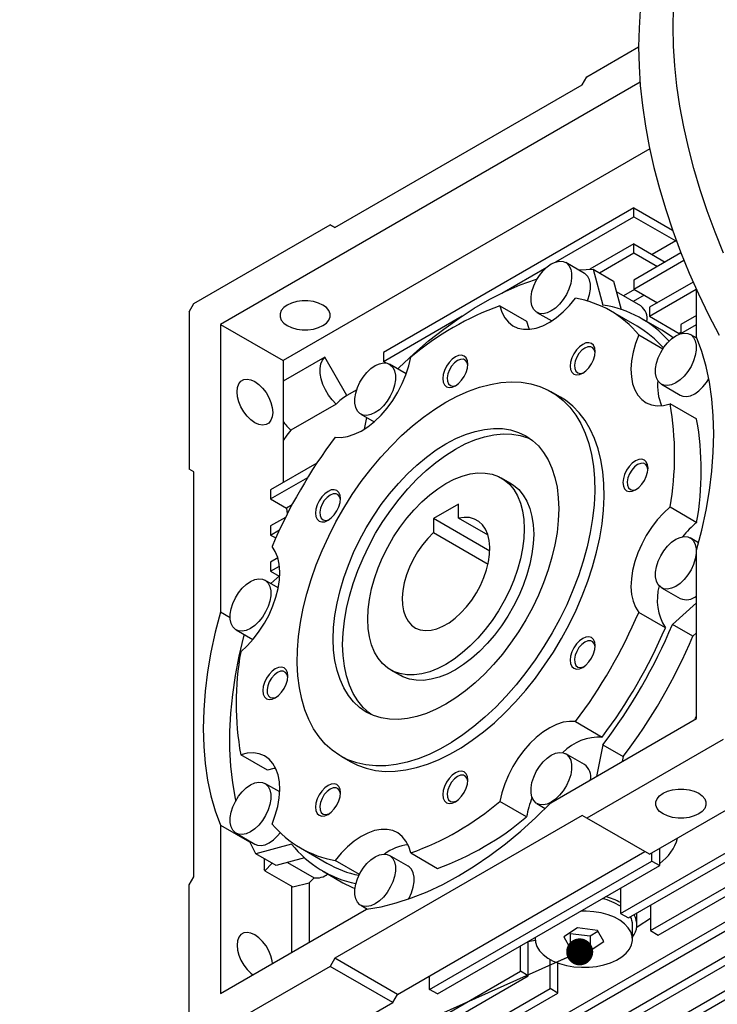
# Model space of a CAD drawing. Header units: millimetres. Extents: x 38 to 1638, y 38 to 1257.
# Tile 10 of 12: x 1343 to 1500, y 921 to 1144. Entities that reach past the tile are written whole.
import ezdxf

# ---------------------------------------------------------------- set-up
doc = ezdxf.new("R2010")
doc.units = ezdxf.units.MM
doc.header["$LTSCALE"] = 6
doc.linetypes.add('SLD-Solid', pattern=[0])
doc.layers.add('TEXT', color=140, linetype='SLD-Solid', lineweight=25)
doc.styles.get("Standard").update_dxf_attribs({"font": 'VERDANA.TTF'})
doc.dimstyles.new('SLDDIMSTYLE0', dxfattribs={"dimtxt": 0.18, "dimasz": 6.096, "dimexe": 0, "dimexo": 0.0625, "dimgap": 0, "dimtad": 0, "dimtih": 1, "dimtoh": 1, "dimdec": 0, "dimrnd": 1e-09, "dimzin": 0, "dimdsep": 46, "dimtxsty": 'Standard', "dimblk1": 'DOT', "dimblk2": 'DOT', "dimsah": 1, "dimcen": 0.09, "dimadec": 0, "dimazin": 0, "dimtfac": 6.096, "dimtdec": 0, "dimtofl": 0, "dimtmove": 0, "dimatfit": 3, "dimldrblk": 'DOT', "dimfxl": 0, "dimfrac": 2, "dimtolj": 1, "dimtzin": 0, "dimarcsym": 0})

# ---------------------------------------------------------------- blocks, each defined once
blk = doc.blocks.new('_Dot')
at = {"color": 0, "linetype": 'ByBlock', "lineweight": -2}
blk.add_line((-0.5, 0), (-1, 0), dxfattribs=at)
at = {"color": 0, "linetype": 'ByBlock', "const_width": 0.5}
blk.add_lwpolyline([(-0.25, 0, 1), (0.25, 0, 1)], format="xyb", close=True, dxfattribs=at)

msp = doc.modelspace()

# ---------------------------------------------------------------- linework, layer by layer
for p, q in [((1470.703, 1130.818), (1482.37, 1137.554)), ((1482.692, 1129.574), (1387.971, 1074.893)), ((1469.642, 1128.981), (1470.703, 1130.818)), ((1413.78, 1096.733), (1469.642, 1128.981)), ((1484.885, 1114.512), (1402.113, 1066.729)), ((1481.309, 1101.22), (1424.741, 1068.563)), ((1481.309, 1099.178), (1481.309, 1101.22)), ((1481.309, 1101.22), (1490.02, 1096.191)), ((1463.651, 1088.985), (1481.309, 1099.178)), ((1481.309, 1099.178), (1490.74, 1093.734)), ((1381.961, 1079.589), (1412.72, 1097.345)), ((1412.72, 1097.345), (1413.78, 1096.733)), ((1413.781, 1096.733), (1412.72, 1097.345)), ((1490.74, 1093.734), (1485.435, 1090.672)), ((1490.842, 1093.901), (1490.74, 1093.734)), ((1481.309, 1093.054), (1471.381, 1087.323)), ((1481.309, 1091.013), (1481.309, 1093.054)), ((1481.309, 1093.054), (1488.381, 1088.972)), ((1473.534, 1086.524), (1481.309, 1091.013)), ((1491.933, 1091.022), (1481.309, 1084.889)), ((1481.309, 1091.013), (1486.613, 1087.951)), ((1481.309, 1082.847), (1492.591, 1089.36)), ((1451.485, 1081.961), (1461.67, 1087.841)), ((1470.153, 1086.41), (1465.911, 1088.859)), ((1472.124, 1087.338), (1474.294, 1079.239)), ((1472.124, 1087.338), (1476.72, 1084.685)), ((1481.309, 1084.889), (1481.309, 1082.847)), ((1476.72, 1084.685), (1478.445, 1078.246)), ((1481.474, 1082.752), (1478.982, 1081.313)), ((1481.309, 1082.847), (1486.613, 1079.785)), ((1494.667, 1084.435), (1484.845, 1078.764)), ((1484.845, 1076.723), (1495.392, 1082.812)), ((1495.451, 1071.969), (1495.451, 1082.681)), ((1482.881, 1079.063), (1477.375, 1082.241)), ((1483.607, 1081.521), (1481.114, 1080.082)), ((1380.9, 1077.751), (1381.961, 1079.589)), ((1451.075, 1079.098), (1457.086, 1075.628)), ((1484.845, 1078.764), (1484.845, 1076.723)), ((1380.9, 1077.751), (1380.9, 1042.232)), ((1424.741, 1066.522), (1442.544, 1076.8)), ((1459.411, 1077.601), (1462.75, 1075.673)), ((1482.012, 1074.475), (1476.001, 1077.945)), ((1487.608, 1073.554), (1483.012, 1076.207)), ((1484.845, 1076.723), (1491.562, 1072.845)), ((1495.451, 1076.926), (1491.916, 1074.885)), ((1387.971, 1074.893), (1387.971, 1009.922)), ((1387.971, 1074.893), (1402.113, 1066.729)), ((1491.916, 1072.844), (1495.451, 1074.885)), ((1491.916, 1074.885), (1491.916, 1072.844)), ((1482.393, 1072.563), (1487.869, 1069.402)), ((1491.916, 1073.049), (1491.562, 1072.845)), ((1491.916, 1072.844), (1491.986, 1072.803)), ((1495.543, 1071.748), (1494.038, 1072.617)), ((1411.505, 1067.48), (1402.113, 1062.058)), ((1416.486, 1058.853), (1411.505, 1067.48)), ((1424.741, 1068.563), (1424.741, 1066.522)), ((1402.113, 1066.729), (1402.113, 1039.17)), ((1425.353, 1066.169), (1424.741, 1066.522)), ((1429.922, 1063.709), (1426.133, 1065.896)), ((1487.538, 1061.358), (1491.781, 1058.909)), ((1418.732, 1060.149), (1416.486, 1058.853)), ((1464.752, 1058.459), (1462.631, 1059.684)), ((1414.124, 1056.9), (1403.871, 1050.981)), ((1495.477, 1053.458), (1489.466, 1056.928)), ((1419.633, 1054.637), (1422.65, 1052.896)), ((1420.453, 1051.251), (1420.986, 1053.856)), ((1409.726, 1043.565), (1399.285, 1037.537)), ((1381.961, 1041.619), (1380.9, 1042.232)), ((1381.961, 950.167), (1381.961, 1041.619)), ((1399.285, 1035.496), (1407.675, 1040.339)), ((1453.503, 1038.973), (1451.382, 1040.197)), ((1399.285, 1037.537), (1399.285, 1035.496)), ((1399.285, 1035.496), (1402.859, 1033.433)), ((1404.131, 1034.167), (1402.859, 1033.433)), ((1441.711, 1034.305), (1436.054, 1031.04)), ((1441.711, 1031.134), (1441.711, 1034.305)), ((1489.466, 1033.668), (1495.477, 1030.199)), ((1402.652, 1031.316), (1399.285, 1029.372)), ((1399.285, 1029.372), (1399.285, 1027.33)), ((1436.054, 1031.04), (1436.054, 1027.868)), ((1448.771, 1023.699), (1436.054, 1031.04)), ((1448.369, 1027.291), (1441.711, 1031.134)), ((1399.285, 1027.33), (1401.276, 1028.48)), ((1399.285, 1027.33), (1400.442, 1026.663)), ((1436.054, 1027.868), (1448.37, 1020.759)), ((1495.914, 1025.599), (1494.038, 1026.683)), ((1495.451, 985.88), (1495.451, 1023.904)), ((1400.925, 1022.153), (1399.285, 1021.206)), ((1399.285, 1021.206), (1399.285, 1019.165)), ((1399.285, 1019.165), (1401.281, 1020.318)), ((1399.285, 1019.165), (1401.22, 1018.048)), ((1399.359, 1016.397), (1401.348, 1018.161)), ((1401.022, 1015.437), (1398.005, 1017.178)), ((1487.538, 1015.424), (1491.781, 1012.975)), ((1495.451, 1011.999), (1490.001, 1007.166)), ((1390.164, 1008.656), (1387.971, 1009.922)), ((1488.404, 1006.398), (1482.393, 1009.867)), ((1494.597, 1004.513), (1490.001, 1007.166)), ((1391.506, 1005.92), (1395.295, 1003.732)), ((1495.451, 1005.27), (1494.597, 1004.513)), ((1426.384, 996.895), (1428.505, 995.67)), ((1462.523, 966.871), (1495.451, 985.88)), ((1468.15, 985.198), (1474.161, 981.728)), ((1501.462, 981.184), (1470.703, 963.427)), ((1474.294, 979.961), (1472.833, 972.823)), ((1474.294, 979.961), (1478.89, 977.307)), ((1398.552, 974.245), (1392.542, 977.715)), ((1415.135, 977.409), (1417.256, 976.184)), ((1470.153, 975.516), (1465.911, 977.965)), ((1478.89, 977.307), (1478.661, 976.187)), ((1484.845, 955.263), (1515.604, 973.02)), ((1401.344, 969.317), (1398.005, 971.244)), ((1457.086, 963.704), (1451.075, 967.173)), ((1459.411, 966.706), (1461.287, 965.623)), ((1469.642, 964.04), (1413.78, 931.792)), ((1470.703, 963.427), (1469.642, 964.04)), ((1484.845, 955.263), (1470.703, 963.427)), ((1478.304, 941.895), (1517.086, 964.284)), ((1480.072, 940.875), (1518.854, 963.263)), ((1387.971, 961.857), (1387.971, 923.833)), ((1387.971, 961.857), (1394.554, 958.057)), ((1485.021, 938.017), (1523.804, 960.406)), ((1391.506, 959.986), (1395.749, 957.536)), ((1486.789, 936.997), (1525.572, 959.385)), ((1404.028, 957.535), (1395.93, 955.366)), ((1406.007, 956.698), (1412.017, 953.228)), ((1430.329, 898.688), (1530.521, 956.528)), ((1487.143, 952.712), (1487.143, 956.59)), ((1400.526, 952.713), (1395.93, 955.366)), ((1397.871, 954.246), (1397.871, 951.828)), ((1406.962, 954.437), (1400.526, 952.713)), ((1419.333, 950.695), (1413.858, 953.856)), ((1430.375, 952.552), (1426.133, 955.001)), ((1427.923, 923.628), (1483.784, 955.876)), ((1430.933, 955.545), (1436.943, 952.076)), ((1432.097, 897.668), (1532.289, 955.507)), ((1435.17, 924.75), (1485.375, 953.733)), ((1485.375, 953.733), (1485.375, 955.569)), ((1485.375, 953.733), (1487.143, 952.712)), ((1398.009, 951.523), (1397.871, 951.828)), ((1399.627, 953.231), (1398.009, 951.523)), ((1398.009, 951.523), (1404.27, 947.908)), ((1403.107, 953.404), (1409.095, 949.947)), ((1411.017, 951.496), (1415.614, 948.843)), ((1436.938, 923.73), (1487.143, 952.712)), ((1437.047, 894.81), (1537.239, 952.65)), ((1438.815, 893.79), (1539.007, 951.629)), ((1380.9, 948.33), (1381.961, 950.167)), ((1409.095, 949.947), (1408.01, 948.802)), ((1380.9, 912.81), (1380.9, 948.33)), ((1403.994, 948.067), (1403.994, 933.083)), ((1404.27, 947.908), (1408.01, 948.802)), ((1408.01, 948.802), (1408.01, 935.401)), ((1443.764, 890.932), (1543.956, 948.772)), ((1445.532, 889.912), (1545.724, 947.751)), ((1478.304, 947.61), (1478.304, 941.895)), ((1387.971, 923.833), (1420.9, 942.842)), ((1419.633, 943.743), (1421.138, 942.874)), ((1485.021, 943.732), (1485.021, 938.017)), ((1478.304, 941.895), (1480.072, 940.875)), ((1481.995, 939.345), (1481.995, 941.985)), ((1468.556, 938.612), (1465.475, 936.626)), ((1473.077, 938.065), (1468.556, 938.612)), ((1480.995, 936.079), (1480.995, 939.345)), ((1457.444, 935.588), (1459, 935.889)), ((1458.995, 936.463), (1458.995, 936.079)), ((1465.475, 936.626), (1466.914, 934.092)), ((1466.833, 937.501), (1466.914, 937.358)), ((1466.914, 937.358), (1471.435, 936.811)), ((1466.914, 937.358), (1466.914, 934.092)), ((1471.435, 936.811), (1473.158, 937.922)), ((1471.435, 936.811), (1471.435, 933.545)), ((1474.516, 935.531), (1473.077, 938.065)), ((1485.021, 938.017), (1486.789, 936.997)), ((1455.677, 928.833), (1455.677, 934.547)), ((1457.444, 927.812), (1457.444, 935.568)), ((1466.914, 934.092), (1471.435, 933.545)), ((1471.435, 933.545), (1474.516, 935.531)), ((1413.78, 931.792), (1412.72, 929.955)), ((1427.923, 923.628), (1413.78, 931.792)), ((1462.394, 924.955), (1462.394, 931.488)), ((1412.72, 929.955), (1381.961, 912.198)), ((1426.862, 921.79), (1412.72, 929.955)), ((1464.162, 923.934), (1464.162, 930.695)), ((1416.894, 906.444), (1455.677, 928.833)), ((1418.662, 905.423), (1457.444, 927.812)), ((1435.17, 924.75), (1435.17, 927.812)), ((1457.444, 927.812), (1455.677, 928.833)), ((1423.612, 902.566), (1462.394, 924.955)), ((1464.162, 923.934), (1462.394, 924.955)), ((1425.379, 901.545), (1464.162, 923.934)), ((1426.862, 921.79), (1427.923, 923.628)), ((1436.938, 923.73), (1435.17, 924.75)), ((1396.103, 904.034), (1426.862, 921.79))]:
    msp.add_line(p, q)
at = {"flags": 128}
for points in [[(1503.085, 1183.332), (1503.08, 1183.33), (1500.532, 1181.7), (1498.128, 1179.837), (1495.874, 1177.747), (1493.778, 1175.434), (1491.843, 1172.906), (1490.077, 1170.169), (1488.483, 1167.23), (1487.066, 1164.099), (1485.831, 1160.782), (1484.779, 1157.29), (1483.915, 1153.632), (1483.24, 1149.819), (1482.757, 1145.859), (1482.467, 1141.765), (1482.37, 1137.548)], [(1490.148, 1142.038), (1490.245, 1146.255)], [(1501.556, 1090.98), (1499.621, 1095.742), (1497.855, 1100.519), (1496.261, 1105.297), (1494.845, 1110.064), (1493.609, 1114.808), (1492.557, 1119.513), (1491.693, 1124.169), (1491.019, 1128.762), (1490.535, 1133.279), (1490.245, 1137.709), (1490.148, 1142.038), (1490.148, 1142.038)], [(1482.37, 1137.548), (1482.467, 1133.218), (1482.757, 1128.789), (1483.24, 1124.272), (1483.915, 1119.679), (1484.779, 1115.023), (1485.831, 1110.317), (1487.066, 1105.574), (1488.483, 1100.807), (1490.077, 1096.028), (1491.843, 1091.252), (1493.778, 1086.49), (1495.874, 1081.757), (1498.128, 1077.064), (1500.532, 1072.425)], [(1462.661, 1088.538), (1463.616, 1088.973), (1464.53, 1089.158), (1465.362, 1089.084), (1466.076, 1088.753), (1466.641, 1088.182), (1467.032, 1087.394), (1467.232, 1086.424), (1467.232, 1085.314), (1467.032, 1084.113), (1466.641, 1082.874), (1466.076, 1081.65), (1465.362, 1080.496), (1464.53, 1079.461), (1463.616, 1078.59), (1462.661, 1077.923), (1461.705, 1077.487), (1460.791, 1077.302), (1459.959, 1077.377), (1459.245, 1077.707), (1458.68, 1078.278), (1458.29, 1079.067), (1458.09, 1080.037), (1458.09, 1081.146), (1458.29, 1082.347), (1458.68, 1083.586), (1459.245, 1084.81), (1459.959, 1085.964), (1460.791, 1087), (1461.705, 1087.87), (1462.661, 1088.538)], [(1468.853, 1087.161), (1468.967, 1087.171), (1472.124, 1087.338)], [(1427.992, 1064.823), (1428.299, 1065.125), (1431.606, 1068.235), (1434.971, 1071.143), (1438.38, 1073.838), (1441.821, 1076.311), (1445.281, 1078.552), (1448.748, 1080.554), (1452.208, 1082.307), (1455.649, 1083.807), (1459.058, 1085.048), (1459.45, 1085.175)], [(1470.781, 1080.17), (1470.884, 1080.425), (1471.275, 1081.664), (1471.474, 1082.865), (1471.474, 1083.974), (1471.275, 1084.944), (1470.884, 1085.732), (1470.319, 1086.304), (1470.153, 1086.41)], [(1451.075, 1079.098), (1451.517, 1077.645), (1452.157, 1076.392), (1452.982, 1075.361), (1453.976, 1074.572), (1455.122, 1074.04), (1456.399, 1073.774), (1457.781, 1073.779), (1459.244, 1074.055), (1460.761, 1074.598), (1462.302, 1075.396), (1463.84, 1076.436), (1465.346, 1077.697), (1466.792, 1079.157), (1468.15, 1080.788)], [(1411.086, 1074.611), (1411.881, 1075.186), (1412.434, 1075.849), (1412.717, 1076.566), (1412.717, 1077.302), (1412.434, 1078.019), (1411.881, 1078.681), (1411.086, 1079.257), (1410.09, 1079.715), (1408.942, 1080.034), (1407.7, 1080.198), (1406.426, 1080.198), (1405.184, 1080.034), (1404.036, 1079.715), (1403.039, 1079.257), (1402.245, 1078.681), (1401.692, 1078.019), (1401.409, 1077.302), (1401.409, 1076.566), (1401.692, 1075.849), (1402.245, 1075.186), (1403.039, 1074.611), (1404.036, 1074.153), (1405.184, 1073.833), (1406.426, 1073.67), (1407.7, 1073.67), (1408.942, 1073.833), (1410.09, 1074.153), (1411.086, 1074.611)], [(1457.086, 1075.628), (1457.528, 1074.175), (1457.702, 1073.771)], [(1482.393, 1072.563), (1481.66, 1070.571), (1481.119, 1068.589), (1480.779, 1066.654), (1480.648, 1064.802), (1480.727, 1063.068), (1481.015, 1061.483), (1481.508, 1060.077), (1482.194, 1058.877), (1483.063, 1057.905), (1484.097, 1057.178), (1485.277, 1056.711), (1486.582, 1056.512), (1487.987, 1056.585), (1489.466, 1056.928)], [(1490.788, 1072.295), (1491.744, 1072.73), (1492.657, 1072.915), (1493.49, 1072.841), (1494.204, 1072.511), (1494.768, 1071.939), (1495.159, 1071.151), (1495.359, 1070.181), (1495.359, 1069.071), (1495.159, 1067.871), (1494.768, 1066.631), (1494.204, 1065.408), (1493.49, 1064.253), (1492.657, 1063.218), (1491.744, 1062.347), (1490.788, 1061.68), (1489.832, 1061.244), (1488.919, 1061.059), (1488.086, 1061.134), (1487.372, 1061.464), (1486.808, 1062.036), (1486.417, 1062.824), (1486.217, 1063.794), (1486.217, 1064.903), (1486.417, 1066.104), (1486.808, 1067.343), (1487.372, 1068.567), (1488.086, 1069.722), (1488.919, 1070.757), (1489.832, 1071.627), (1490.788, 1072.295)], [(1490.142, 1071.869), (1489.535, 1072.316), (1487.611, 1073.552), (1487.608, 1073.554)], [(1495.451, 1023.904), (1496.63, 1028.45), (1497.601, 1032.951), (1498.36, 1037.392), (1498.904, 1041.755), (1499.231, 1046.024), (1499.34, 1050.182), (1499.231, 1054.214), (1498.904, 1058.105), (1498.36, 1061.84), (1497.601, 1065.405), (1496.63, 1068.785), (1495.451, 1071.969)], [(1469.754, 1070.384), (1469.022, 1069.85), (1468.34, 1069.13), (1467.754, 1068.273), (1467.305, 1067.337), (1467.022, 1066.386), (1466.926, 1065.485), (1467.022, 1064.696), (1467.305, 1064.071), (1467.754, 1063.654), (1468.34, 1063.473), (1469.022, 1063.541), (1469.754, 1063.852), (1470.486, 1064.386), (1471.168, 1065.106), (1471.754, 1065.963), (1472.204, 1066.899), (1472.486, 1067.85), (1472.582, 1068.751), (1472.486, 1069.541), (1472.204, 1070.165), (1471.754, 1070.582), (1471.168, 1070.763), (1470.486, 1070.696), (1469.754, 1070.384)], [(1470.232, 1069.556), (1469.54, 1069.035), (1468.909, 1068.32), (1468.395, 1067.473), (1468.045, 1066.57), (1467.889, 1065.692), (1467.941, 1064.915), (1468.197, 1064.31), (1468.634, 1063.93), (1469.213, 1063.808), (1469.882, 1063.956), (1470.005, 1064.009)], [(1472.571, 1068.456), (1472.42, 1069.096), (1472.07, 1069.595), (1471.556, 1069.848), (1470.925, 1069.835), (1470.232, 1069.556)], [(1414.124, 1056.9), (1413.208, 1057.825), (1412.376, 1058.901), (1411.663, 1060.086), (1411.095, 1061.335), (1410.695, 1062.597), (1410.478, 1063.824), (1410.454, 1064.968), (1410.623, 1065.984), (1410.978, 1066.832), (1411.505, 1067.48)], [(1413.858, 1049.445), (1415.216, 1049.383), (1416.662, 1049.592), (1418.168, 1050.069), (1419.706, 1050.806), (1421.247, 1051.787), (1422.764, 1052.995), (1424.227, 1054.408), (1425.61, 1055.999), (1426.886, 1057.739), (1428.032, 1059.595), (1429.026, 1061.532), (1429.851, 1063.515), (1430.491, 1065.507), (1430.933, 1067.47)], [(1441.004, 1067.539), (1440.272, 1067.005), (1439.59, 1066.285), (1439.004, 1065.428), (1438.555, 1064.492), (1438.272, 1063.541), (1438.176, 1062.64), (1438.272, 1061.85), (1438.555, 1061.226), (1439.004, 1060.809), (1439.59, 1060.628), (1440.272, 1060.695), (1441.004, 1061.007), (1441.736, 1061.54), (1442.418, 1062.261), (1443.004, 1063.118), (1443.454, 1064.054), (1443.736, 1065.005), (1443.832, 1065.906), (1443.736, 1066.695), (1443.454, 1067.32), (1443.004, 1067.737), (1442.418, 1067.918), (1441.736, 1067.85), (1441.004, 1067.539)], [(1422.883, 1065.574), (1423.838, 1066.01), (1424.752, 1066.195), (1425.584, 1066.12), (1426.299, 1065.79), (1426.863, 1065.218), (1427.254, 1064.43), (1427.454, 1063.46), (1427.454, 1062.351), (1427.254, 1061.15), (1426.863, 1059.911), (1426.299, 1058.687), (1425.584, 1057.532), (1424.752, 1056.497), (1423.838, 1055.627), (1422.883, 1054.959), (1421.927, 1054.524), (1421.013, 1054.339), (1420.181, 1054.413), (1419.467, 1054.744), (1418.902, 1055.315), (1418.512, 1056.103), (1418.312, 1057.073), (1418.312, 1058.183), (1418.512, 1059.383), (1418.902, 1060.623), (1419.467, 1061.846), (1420.181, 1063.001), (1421.013, 1064.036), (1421.927, 1064.907), (1422.883, 1065.574)], [(1441.482, 1066.71), (1440.79, 1066.19), (1440.159, 1065.475), (1439.645, 1064.628), (1439.295, 1063.725), (1439.139, 1062.846), (1439.191, 1062.07), (1439.447, 1061.465), (1439.884, 1061.084), (1440.463, 1060.963), (1441.132, 1061.111), (1441.255, 1061.164)], [(1443.821, 1065.61), (1443.67, 1066.251), (1443.32, 1066.749), (1442.806, 1067.003), (1442.175, 1066.99), (1441.482, 1066.71)], [(1395.749, 1052.692), (1394.854, 1053.325), (1394.004, 1054.16), (1393.241, 1055.154), (1392.604, 1056.257), (1392.124, 1057.415), (1391.827, 1058.569), (1391.726, 1059.661), (1391.827, 1060.636), (1392.124, 1061.446), (1392.604, 1062.051), (1393.241, 1062.419), (1394.004, 1062.532), (1394.854, 1062.384), (1395.749, 1061.984), (1396.645, 1061.351), (1397.495, 1060.516), (1398.258, 1059.522), (1398.895, 1058.419), (1399.374, 1057.261), (1399.672, 1056.107), (1399.773, 1055.015), (1399.672, 1054.04), (1399.374, 1053.229), (1398.895, 1052.625), (1398.258, 1052.257), (1397.495, 1052.144), (1396.645, 1052.291), (1395.749, 1052.692)], [(1438.883, 1057.332), (1441.423, 1058.687), (1443.949, 1059.813), (1446.445, 1060.702), (1448.898, 1061.349), (1451.294, 1061.752), (1453.619, 1061.907), (1455.86, 1061.813), (1458.003, 1061.472), (1460.037, 1060.885), (1461.949, 1060.055), (1463.729, 1058.988), (1465.367, 1057.689), (1466.854, 1056.165), (1468.18, 1054.427), (1469.338, 1052.482), (1470.322, 1050.344), (1471.126, 1048.023), (1471.745, 1045.533), (1472.176, 1042.889), (1472.416, 1040.106), (1472.464, 1037.198), (1472.32, 1034.185), (1471.984, 1031.081), (1471.459, 1027.906), (1470.747, 1024.677), (1469.852, 1021.413), (1468.781, 1018.132), (1467.537, 1014.854), (1466.13, 1011.597), (1464.567, 1008.38), (1462.856, 1005.221), (1461.009, 1002.138), (1459.034, 999.15), (1456.944, 996.272), (1454.751, 993.522), (1452.467, 990.916), (1450.104, 988.467), (1447.678, 986.191), (1445.201, 984.101), (1442.688, 982.207), (1440.154, 980.522), (1437.612, 979.055), (1435.077, 977.813), (1432.564, 976.805), (1430.087, 976.037), (1427.661, 975.511), (1425.299, 975.232), (1423.015, 975.201), (1420.821, 975.419), (1418.731, 975.884), (1416.757, 976.592), (1414.909, 977.542), (1413.199, 978.726), (1411.635, 980.138), (1410.228, 981.77), (1408.985, 983.613), (1407.913, 985.656), (1407.019, 987.887), (1406.307, 990.294), (1405.781, 992.863), (1405.445, 995.579), (1405.301, 998.426), (1405.349, 1001.389), (1405.589, 1004.45), (1406.02, 1007.591), (1406.639, 1010.796), (1407.443, 1014.045), (1408.427, 1017.319), (1409.585, 1020.601), (1410.912, 1023.871), (1412.398, 1027.11), (1414.036, 1030.3), (1415.816, 1033.423), (1417.729, 1036.461), (1419.763, 1039.396), (1421.906, 1042.212), (1424.146, 1044.892), (1426.471, 1047.421), (1428.867, 1049.785), (1431.32, 1051.97), (1433.817, 1053.964), (1436.343, 1055.754), (1438.883, 1057.332)], [(1491.781, 1058.909), (1492.329, 1058.685), (1493.161, 1058.61), (1494.075, 1058.795), (1495.031, 1059.231), (1495.986, 1059.898), (1496.9, 1060.769), (1497.732, 1061.804), (1498.225, 1062.566)], [(1417.256, 976.184), (1418.878, 975.368), (1420.853, 974.659), (1422.943, 974.194), (1425.136, 973.977), (1427.42, 974.008), (1429.782, 974.287), (1432.209, 974.812), (1434.685, 975.581), (1437.198, 976.589), (1439.733, 977.83), (1442.275, 979.297), (1444.81, 980.983), (1447.323, 982.876), (1449.799, 984.967), (1452.226, 987.243), (1454.588, 989.691), (1456.872, 992.298), (1459.066, 995.048), (1461.155, 997.925), (1463.13, 1000.914), (1464.978, 1003.996), (1466.688, 1007.155), (1468.252, 1010.373), (1469.659, 1013.629), (1470.902, 1016.908), (1471.974, 1020.188), (1472.868, 1023.452), (1473.58, 1026.681), (1474.106, 1029.856), (1474.441, 1032.96), (1474.586, 1035.974), (1474.538, 1038.881), (1474.297, 1041.665), (1473.866, 1044.309), (1473.247, 1046.798), (1472.444, 1049.119), (1471.46, 1051.258), (1470.301, 1053.202), (1468.975, 1054.941), (1467.489, 1056.464), (1465.851, 1057.763), (1464.752, 1058.459)], [(1403.871, 1050.981), (1402.937, 1049.873), (1402.113, 1048.66)], [(1438.883, 1047.942), (1441.101, 1049.111), (1443.303, 1050.047), (1445.471, 1050.744), (1447.589, 1051.195), (1449.641, 1051.398), (1451.611, 1051.351), (1453.484, 1051.054), (1455.245, 1050.51), (1456.883, 1049.723), (1458.383, 1048.699), (1459.735, 1047.445), (1460.928, 1045.971), (1461.954, 1044.288), (1462.803, 1042.409), (1463.471, 1040.349), (1463.952, 1038.123), (1464.242, 1035.748), (1464.339, 1033.242), (1464.242, 1030.624), (1463.952, 1027.914), (1463.471, 1025.133), (1462.803, 1022.301), (1461.954, 1019.442), (1460.928, 1016.575), (1459.735, 1013.723), (1458.383, 1010.908), (1456.883, 1008.152), (1455.245, 1005.474), (1453.484, 1002.896), (1451.611, 1000.437), (1449.641, 998.115), (1447.589, 995.95), (1445.471, 993.956), (1443.303, 992.149), (1441.101, 990.543), (1438.883, 989.151), (1436.664, 987.982), (1434.462, 987.046), (1432.294, 986.349), (1430.176, 985.897), (1428.125, 985.694), (1426.155, 985.741), (1424.282, 986.038), (1422.52, 986.582), (1420.883, 987.369), (1419.382, 988.394), (1418.031, 989.648), (1416.837, 991.122), (1415.812, 992.805), (1414.962, 994.683), (1414.294, 996.744), (1413.814, 998.97), (1413.524, 1001.345), (1413.427, 1003.851), (1413.524, 1006.469), (1413.814, 1009.179), (1414.294, 1011.96), (1414.962, 1014.791), (1415.812, 1017.651), (1416.837, 1020.517), (1418.031, 1023.369), (1419.382, 1026.184), (1420.883, 1028.941), (1422.52, 1031.618), (1424.282, 1034.197), (1426.155, 1036.656), (1428.125, 1038.977), (1430.176, 1041.143), (1432.294, 1043.137), (1434.462, 1044.943), (1436.664, 1046.549), (1438.883, 1047.942)], [(1441.004, 1046.717), (1443.223, 1047.886), (1445.424, 1048.822), (1447.593, 1049.519), (1449.71, 1049.97), (1451.762, 1050.173), (1453.732, 1050.127), (1455.605, 1049.83), (1457.367, 1049.286), (1457.911, 1049.058)], [(1421.976, 986.81), (1421.504, 987.169), (1420.152, 988.423), (1418.959, 989.897), (1417.933, 991.58), (1417.083, 993.459), (1416.416, 995.519), (1415.935, 997.745), (1415.645, 1000.12), (1415.548, 1002.626), (1415.645, 1005.244), (1415.935, 1007.954), (1416.416, 1010.735), (1417.083, 1013.566), (1417.933, 1016.426), (1418.959, 1019.293), (1420.152, 1022.144), (1421.504, 1024.959), (1423.004, 1027.716), (1424.641, 1030.394), (1426.403, 1032.972), (1428.276, 1035.431), (1430.246, 1037.752), (1432.298, 1039.918), (1434.416, 1041.912), (1436.584, 1043.719), (1438.785, 1045.324), (1441.004, 1046.717)], [(1481.663, 1044.06), (1480.931, 1043.526), (1480.248, 1042.806), (1479.663, 1041.948), (1479.213, 1041.012), (1478.931, 1040.062), (1478.834, 1039.161), (1478.931, 1038.371), (1479.213, 1037.746), (1479.663, 1037.329), (1480.248, 1037.148), (1480.931, 1037.216), (1481.663, 1037.527), (1482.395, 1038.061), (1483.077, 1038.781), (1483.663, 1039.638), (1484.112, 1040.574), (1484.395, 1041.525), (1484.491, 1042.426), (1484.395, 1043.216), (1484.112, 1043.84), (1483.663, 1044.257), (1483.077, 1044.438), (1482.395, 1044.371), (1481.663, 1044.06)], [(1482.141, 1043.231), (1481.448, 1042.711), (1480.817, 1041.995), (1480.304, 1041.149), (1479.953, 1040.246), (1479.798, 1039.367), (1479.85, 1038.591), (1480.106, 1037.985), (1480.543, 1037.605), (1481.121, 1037.484), (1481.791, 1037.632), (1481.913, 1037.685)], [(1484.48, 1042.131), (1484.329, 1042.772), (1483.978, 1043.27), (1483.465, 1043.524), (1482.834, 1043.51), (1482.141, 1043.231)], [(1421.205, 1008.341), (1421.302, 1010.531), (1421.591, 1012.808), (1422.07, 1015.149), (1422.733, 1017.526), (1423.573, 1019.915), (1424.581, 1022.289), (1425.746, 1024.622), (1427.054, 1026.888), (1428.492, 1029.063), (1430.044, 1031.122), (1431.693, 1033.044), (1433.42, 1034.807), (1435.207, 1036.392), (1437.035, 1037.781), (1438.883, 1038.96), (1440.731, 1039.915), (1442.558, 1040.635), (1444.345, 1041.114), (1446.073, 1041.346), (1447.722, 1041.327), (1449.273, 1041.06), (1450.711, 1040.545), (1452.02, 1039.789), (1453.184, 1038.801), (1454.192, 1037.591), (1455.032, 1036.172), (1455.695, 1034.56), (1456.174, 1032.773), (1456.464, 1030.829), (1456.56, 1028.751), (1456.464, 1026.562), (1456.174, 1024.284), (1455.695, 1021.944), (1455.032, 1019.566), (1454.192, 1017.177), (1453.184, 1014.804), (1452.02, 1012.471), (1450.711, 1010.205), (1449.273, 1008.03), (1447.722, 1005.97), (1446.073, 1004.048), (1444.345, 1002.285), (1442.558, 1000.701), (1440.731, 999.311), (1438.883, 998.133), (1437.035, 997.178), (1435.207, 996.457), (1433.42, 995.978), (1431.693, 995.747), (1430.044, 995.765), (1428.492, 996.033), (1427.054, 996.547), (1425.746, 997.303), (1424.581, 998.291), (1423.573, 999.502), (1422.733, 1000.92), (1422.07, 1002.532), (1421.591, 1004.32), (1421.302, 1006.263), (1421.205, 1008.341)], [(1453.503, 1038.973), (1454.141, 1038.565), (1455.306, 1037.576), (1456.313, 1036.366), (1457.153, 1034.947), (1457.817, 1033.335), (1458.295, 1031.548), (1458.585, 1029.605), (1458.682, 1027.527), (1458.585, 1025.337), (1458.295, 1023.06), (1457.817, 1020.719), (1457.153, 1018.342), (1456.313, 1015.953), (1455.306, 1013.579), (1454.141, 1011.246), (1452.833, 1008.98), (1451.395, 1006.805), (1449.843, 1004.746), (1448.194, 1002.824), (1446.467, 1001.061), (1444.679, 999.476), (1442.852, 998.087), (1441.004, 996.908)], [(1412.254, 1037.19), (1411.522, 1036.656), (1410.84, 1035.936), (1410.254, 1035.079), (1409.805, 1034.143), (1409.522, 1033.192), (1409.426, 1032.291), (1409.522, 1031.502), (1409.805, 1030.877), (1410.254, 1030.46), (1410.84, 1030.279), (1411.522, 1030.347), (1412.254, 1030.658), (1412.986, 1031.192), (1413.668, 1031.912), (1414.254, 1032.769), (1414.704, 1033.705), (1414.986, 1034.656), (1415.082, 1035.557), (1414.986, 1036.347), (1414.704, 1036.971), (1414.254, 1037.388), (1413.668, 1037.569), (1412.986, 1037.502), (1412.254, 1037.19)], [(1412.732, 1036.362), (1412.04, 1035.841), (1411.409, 1035.126), (1410.895, 1034.279), (1410.545, 1033.376), (1410.389, 1032.498), (1410.441, 1031.721), (1410.697, 1031.116), (1411.134, 1030.736), (1411.713, 1030.614), (1412.382, 1030.762), (1412.505, 1030.815)], [(1415.071, 1035.261), (1414.92, 1035.902), (1414.57, 1036.401), (1414.056, 1036.654), (1413.425, 1036.641), (1412.732, 1036.362)], [(1402.859, 1033.433), (1402.961, 1032.756), (1403.064, 1032.129)], [(1489.466, 1033.668), (1487.987, 1032.304), (1486.582, 1030.754), (1485.277, 1029.049), (1484.097, 1027.219), (1483.063, 1025.298), (1482.194, 1023.323), (1481.508, 1021.33), (1481.015, 1019.357), (1480.727, 1017.439), (1480.648, 1015.613), (1480.779, 1013.913), (1481.119, 1012.37), (1481.66, 1011.013), (1482.393, 1009.867)], [(1436.054, 1027.868), (1434.766, 1026.566), (1433.557, 1025.109), (1432.452, 1023.525), (1431.47, 1021.844), (1430.632, 1020.1), (1429.953, 1018.326), (1429.447, 1016.556), (1429.123, 1014.825), (1428.987, 1013.165), (1429.043, 1011.61), (1429.289, 1010.188), (1429.72, 1008.928), (1430.329, 1007.854), (1431.102, 1006.987), (1432.026, 1006.342), (1433.082, 1005.934), (1434.251, 1005.769), (1435.509, 1005.851), (1436.832, 1006.179), (1438.195, 1006.745), (1439.571, 1007.539), (1440.934, 1008.547), (1442.257, 1009.747), (1443.515, 1011.117), (1444.683, 1012.631), (1445.739, 1014.259), (1446.663, 1015.97), (1447.437, 1017.731), (1448.045, 1019.507), (1448.476, 1021.265), (1448.722, 1022.97), (1448.778, 1024.59), (1448.643, 1026.093), (1448.319, 1027.451), (1447.812, 1028.636), (1447.133, 1029.626), (1446.295, 1030.403), (1445.314, 1030.95), (1444.208, 1031.257), (1442.999, 1031.319), (1441.711, 1031.134)], [(1490.788, 1026.361), (1491.744, 1026.796), (1492.657, 1026.981), (1493.49, 1026.907), (1494.204, 1026.576), (1494.768, 1026.005), (1495.159, 1025.217), (1495.359, 1024.247), (1495.359, 1023.137), (1495.159, 1021.937), (1494.768, 1020.697), (1494.204, 1019.474), (1493.49, 1018.319), (1492.657, 1017.284), (1491.744, 1016.413), (1490.788, 1015.746), (1489.832, 1015.31), (1488.919, 1015.125), (1488.086, 1015.2), (1487.372, 1015.53), (1486.808, 1016.102), (1486.417, 1016.89), (1486.217, 1017.86), (1486.217, 1018.969), (1486.417, 1020.17), (1486.808, 1021.409), (1487.372, 1022.633), (1488.086, 1023.788), (1488.919, 1024.823), (1489.832, 1025.693), (1490.788, 1026.361)], [(1392.542, 1000.975), (1394.021, 1002.339), (1395.426, 1003.889), (1396.731, 1005.595), (1397.911, 1007.425), (1398.945, 1009.345), (1399.814, 1011.32), (1400.501, 1013.313), (1400.993, 1015.287), (1401.281, 1017.204), (1401.36, 1019.03), (1401.229, 1020.731), (1400.889, 1022.273), (1400.348, 1023.63), (1399.615, 1024.776)], [(1394.756, 1016.857), (1395.711, 1017.292), (1396.625, 1017.477), (1397.457, 1017.402), (1398.171, 1017.072), (1398.736, 1016.501), (1399.127, 1015.713), (1399.327, 1014.743), (1399.327, 1013.633), (1399.127, 1012.432), (1398.736, 1011.193), (1398.171, 1009.969), (1397.457, 1008.815), (1396.625, 1007.78), (1395.711, 1006.909), (1394.756, 1006.241), (1393.8, 1005.806), (1392.886, 1005.621), (1392.054, 1005.696), (1391.34, 1006.026), (1390.775, 1006.597), (1390.384, 1007.385), (1390.185, 1008.355), (1390.185, 1009.465), (1390.384, 1010.666), (1390.775, 1011.905), (1391.34, 1013.129), (1392.054, 1014.283), (1392.886, 1015.318), (1393.8, 1016.189), (1394.756, 1016.857)], [(1387.971, 1009.922), (1386.792, 1005.377), (1385.821, 1000.876), (1385.063, 996.435), (1384.518, 992.072), (1384.191, 987.803), (1384.082, 983.645), (1384.191, 979.612), (1384.518, 975.721), (1385.063, 971.987), (1385.821, 968.422), (1386.792, 965.041), (1387.971, 961.857)], [(1391.467, 967.425), (1391.381, 967.828), (1390.751, 971.401), (1390.33, 975.131), (1390.119, 979.005), (1390.119, 983.008), (1390.33, 987.126), (1390.751, 991.343), (1391.381, 995.643), (1392.217, 1000.011), (1393.257, 1004.43), (1393.365, 1004.847)], [(1469.754, 1003.985), (1469.022, 1003.451), (1468.34, 1002.731), (1467.754, 1001.874), (1467.305, 1000.938), (1467.022, 999.987), (1466.926, 999.086), (1467.022, 998.297), (1467.305, 997.672), (1467.754, 997.255), (1468.34, 997.074), (1469.022, 997.142), (1469.754, 997.453), (1470.486, 997.987), (1471.168, 998.707), (1471.754, 999.564), (1472.204, 1000.5), (1472.486, 1001.451), (1472.582, 1002.352), (1472.486, 1003.142), (1472.204, 1003.766), (1471.754, 1004.183), (1471.168, 1004.364), (1470.486, 1004.297), (1469.754, 1003.985)], [(1470.232, 1003.157), (1469.54, 1002.636), (1468.909, 1001.921), (1468.395, 1001.074), (1468.045, 1000.172), (1467.889, 999.293), (1467.941, 998.517), (1468.197, 997.911), (1468.634, 997.531), (1469.213, 997.409), (1469.882, 997.557), (1470.005, 997.611)], [(1472.571, 1002.057), (1472.42, 1002.697), (1472.07, 1003.196), (1471.556, 1003.45), (1470.925, 1003.436), (1470.232, 1003.157)], [(1400.345, 997.116), (1399.613, 996.582), (1398.931, 995.862), (1398.345, 995.005), (1397.896, 994.069), (1397.613, 993.118), (1397.517, 992.217), (1397.613, 991.427), (1397.896, 990.803), (1398.345, 990.386), (1398.931, 990.205), (1399.613, 990.272), (1400.345, 990.584), (1401.077, 991.118), (1401.76, 991.838), (1402.345, 992.695), (1402.795, 993.631), (1403.077, 994.582), (1403.174, 995.483), (1403.077, 996.272), (1402.795, 996.897), (1402.345, 997.314), (1401.76, 997.495), (1401.077, 997.427), (1400.345, 997.116)], [(1400.824, 996.288), (1400.131, 995.767), (1399.5, 995.052), (1398.986, 994.205), (1398.636, 993.302), (1398.48, 992.424), (1398.533, 991.647), (1398.789, 991.042), (1399.225, 990.662), (1399.804, 990.54), (1400.474, 990.688), (1400.596, 990.741)], [(1403.163, 995.187), (1403.011, 995.828), (1402.661, 996.326), (1402.148, 996.58), (1401.516, 996.567), (1400.824, 996.288)], [(1441.004, 996.908), (1439.156, 995.953), (1437.329, 995.232), (1435.541, 994.754), (1433.814, 994.522), (1432.165, 994.54), (1430.613, 994.808), (1429.175, 995.323), (1428.505, 995.67)], [(1468.15, 985.198), (1466.792, 985.26), (1465.346, 985.051), (1463.84, 984.574), (1462.302, 983.838), (1460.761, 982.856), (1459.244, 981.648), (1457.781, 980.235), (1456.399, 978.644), (1455.122, 976.904), (1453.976, 975.049), (1452.982, 973.111), (1452.157, 971.128), (1451.517, 969.137), (1451.075, 967.173)], [(1495.029, 985.636), (1495.242, 986.004), (1495.451, 986.367)], [(1399.615, 962.08), (1400.348, 964.072), (1400.889, 966.054), (1401.229, 967.989), (1401.36, 969.841), (1401.281, 971.576), (1400.993, 973.16), (1400.501, 974.566), (1399.814, 975.766), (1398.945, 976.738), (1397.911, 977.465), (1396.731, 977.932), (1395.426, 978.131), (1394.021, 978.058), (1392.542, 977.715)], [(1462.661, 977.643), (1463.616, 978.079), (1464.53, 978.263), (1465.362, 978.189), (1466.076, 977.859), (1466.641, 977.287), (1467.032, 976.499), (1467.232, 975.529), (1467.232, 974.419), (1467.032, 973.219), (1466.641, 971.98), (1466.076, 970.756), (1465.362, 969.601), (1464.53, 968.566), (1463.616, 967.696), (1462.661, 967.028), (1461.705, 966.592), (1460.791, 966.408), (1459.959, 966.482), (1459.245, 966.812), (1458.68, 967.384), (1458.29, 968.172), (1458.09, 969.142), (1458.09, 970.251), (1458.29, 971.452), (1458.68, 972.691), (1459.245, 973.915), (1459.959, 975.07), (1460.791, 976.105), (1461.705, 976.975), (1462.661, 977.643)], [(1400.467, 974.639), (1400.031, 974.589), (1398.552, 974.245)], [(1441.004, 973.637), (1440.272, 973.103), (1439.59, 972.383), (1439.004, 971.525), (1438.555, 970.59), (1438.272, 969.639), (1438.176, 968.738), (1438.272, 967.948), (1438.555, 967.323), (1439.004, 966.906), (1439.59, 966.726), (1440.272, 966.793), (1441.004, 967.104), (1441.736, 967.638), (1442.418, 968.358), (1443.004, 969.216), (1443.454, 970.151), (1443.736, 971.102), (1443.832, 972.003), (1443.736, 972.793), (1443.454, 973.418), (1443.004, 973.835), (1442.418, 974.016), (1441.736, 973.948), (1441.004, 973.637)], [(1394.756, 970.922), (1395.711, 971.358), (1396.625, 971.543), (1397.457, 971.468), (1398.171, 971.138), (1398.736, 970.567), (1399.127, 969.778), (1399.327, 968.808), (1399.327, 967.699), (1399.127, 966.498), (1398.736, 965.259), (1398.171, 964.035), (1397.457, 962.881), (1396.625, 961.845), (1395.711, 960.975), (1394.756, 960.307), (1393.8, 959.872), (1392.886, 959.687), (1392.054, 959.761), (1391.34, 960.092), (1390.775, 960.663), (1390.384, 961.451), (1390.185, 962.421), (1390.185, 963.531), (1390.384, 964.732), (1390.775, 965.971), (1391.34, 967.195), (1392.054, 968.349), (1392.886, 969.384), (1393.8, 970.255), (1394.756, 970.922)], [(1441.482, 972.808), (1440.79, 972.288), (1440.159, 971.572), (1439.645, 970.726), (1439.295, 969.823), (1439.139, 968.944), (1439.191, 968.168), (1439.447, 967.563), (1439.884, 967.182), (1440.463, 967.061), (1441.132, 967.209), (1441.255, 967.262)], [(1443.821, 971.708), (1443.67, 972.349), (1443.32, 972.847), (1442.806, 973.101), (1442.175, 973.087), (1441.482, 972.808)], [(1412.254, 970.791), (1411.522, 970.257), (1410.84, 969.537), (1410.254, 968.68), (1409.805, 967.744), (1409.522, 966.793), (1409.426, 965.892), (1409.522, 965.103), (1409.805, 964.478), (1410.254, 964.061), (1410.84, 963.88), (1411.522, 963.948), (1412.254, 964.259), (1412.986, 964.793), (1413.668, 965.513), (1414.254, 966.37), (1414.704, 967.306), (1414.986, 968.257), (1415.082, 969.158), (1414.986, 969.948), (1414.704, 970.572), (1414.254, 970.989), (1413.668, 971.17), (1412.986, 971.103), (1412.254, 970.791)], [(1412.732, 969.963), (1412.04, 969.442), (1411.409, 968.727), (1410.895, 967.88), (1410.545, 966.978), (1410.389, 966.099), (1410.441, 965.322), (1410.697, 964.717), (1411.134, 964.337), (1411.713, 964.215), (1412.382, 964.363), (1412.505, 964.417)], [(1415.071, 968.863), (1414.92, 969.503), (1414.57, 970.002), (1414.056, 970.255), (1413.425, 970.242), (1412.732, 969.963)], [(1495.939, 964.37), (1494.943, 963.912), (1493.795, 963.592), (1492.553, 963.429), (1491.279, 963.429), (1490.036, 963.592), (1488.888, 963.912), (1487.892, 964.37), (1487.098, 964.945), (1486.545, 965.608), (1486.262, 966.325), (1486.262, 967.061), (1486.545, 967.778), (1487.098, 968.441), (1487.892, 969.016), (1488.888, 969.474), (1490.036, 969.793), (1491.279, 969.957), (1492.553, 969.957), (1493.795, 969.793), (1494.943, 969.474), (1495.939, 969.016), (1496.734, 968.441), (1497.286, 967.778), (1497.57, 967.061), (1497.57, 966.325), (1497.286, 965.608), (1496.734, 964.945), (1495.939, 964.37)], [(1420.9, 942.842), (1424.246, 943.413), (1427.659, 944.262), (1431.125, 945.387), (1434.631, 946.782), (1438.165, 948.444), (1441.711, 950.365), (1445.258, 952.539), (1448.791, 954.956), (1452.297, 957.609), (1455.763, 960.486), (1459.176, 963.577), (1462.523, 966.871)], [(1430.933, 955.545), (1430.491, 956.998), (1429.851, 958.251), (1429.026, 959.282), (1428.032, 960.071), (1426.886, 960.604), (1425.61, 960.87), (1424.227, 960.865), (1422.764, 960.588), (1421.247, 960.046), (1419.706, 959.247), (1418.168, 958.207), (1416.662, 956.946), (1415.216, 955.486), (1413.858, 953.856)], [(1395.93, 955.366), (1394.496, 958.183), (1394.449, 958.287)], [(1395.749, 957.536), (1396.297, 957.312), (1397.129, 957.238), (1398.043, 957.423), (1398.998, 957.858), (1399.954, 958.526), (1400.868, 959.396), (1401.465, 960.111)], [(1422.883, 954.68), (1423.838, 955.115), (1424.752, 955.3), (1425.584, 955.226), (1426.299, 954.895), (1426.863, 954.324), (1427.254, 953.536), (1427.454, 952.566), (1427.454, 951.456), (1427.254, 950.255), (1426.863, 949.016), (1426.299, 947.793), (1425.584, 946.638), (1424.752, 945.603), (1423.838, 944.732), (1422.883, 944.065), (1421.927, 943.629), (1421.013, 943.444), (1420.181, 943.519), (1419.467, 943.849), (1418.902, 944.421), (1418.512, 945.209), (1418.312, 946.179), (1418.312, 947.288), (1418.512, 948.489), (1418.902, 949.728), (1419.467, 950.952), (1420.181, 952.106), (1421.013, 953.142), (1421.927, 954.012), (1422.883, 954.68)], [(1430.429, 945.14), (1430.541, 945.343), (1431.106, 946.567), (1431.497, 947.806), (1431.697, 949.007), (1431.697, 950.116), (1431.497, 951.086), (1431.106, 951.875), (1430.541, 952.446), (1430.375, 952.552)], [(1415.614, 948.843), (1417.643, 947.797), (1418.333, 947.494)], [(1480.761, 934.775), (1480.982, 935.764), (1480.932, 936.76), (1480.613, 937.739), (1480.032, 938.677), (1479.204, 939.552), (1478.15, 940.341), (1476.894, 941.025), (1475.469, 941.587), (1473.909, 942.013), (1472.253, 942.294), (1470.541, 942.421), (1469.307, 942.416)], [(1481.96, 938.81), (1482.25, 938.989), (1485.021, 940.799)], [(1399.746, 930.631), (1399.672, 931.177), (1399.374, 932.33), (1398.895, 933.488), (1398.258, 934.592), (1397.495, 935.585), (1396.645, 936.42), (1395.749, 937.053), (1394.854, 937.454), (1394.004, 937.601), (1393.241, 937.488), (1392.604, 937.12), (1392.124, 936.516), (1391.827, 935.706), (1391.726, 934.73), (1391.827, 933.638), (1392.124, 932.484), (1392.604, 931.326), (1393.241, 930.223), (1394.004, 929.229), (1394.854, 928.394), (1395.289, 928.057)], [(1459.017, 936.476), (1459.009, 936.393), (1459.059, 935.397), (1459.378, 934.418), (1459.959, 933.48), (1460.787, 932.605), (1461.841, 931.816), (1463.096, 931.133), (1464.522, 930.57), (1466.082, 930.144), (1467.738, 929.864), (1469.45, 929.736), (1471.175, 929.765), (1472.872, 929.949), (1474.497, 930.284), (1476.012, 930.762), (1477.378, 931.371), (1478.563, 932.096), (1479.537, 932.919), (1480.276, 933.819), (1480.761, 934.775)]]:
    msp.add_lwpolyline(points, dxfattribs=at)
for centre, radius, start, end in [((1464.049, 1057.242), 23.901, 39.86927, 80.11998), ((1473.305, 1017.331), 65.645, 109.79365, 130.20098), ((1470.697, 1054.895), 24.608, 41.13282, 81.59587), ((1480.747, 1076.249), 3.531, 348.08885, 52.8247), ((1469.974, 1053.706), 24.006, 41.38365, 59.90392), ((1497.988, 1061.011), 11.356, 173.94293, 203.21906), ((1423.023, 1048.543), 12.207, 122.37729, 136.79737), ((1424.843, 1045.298), 65.661, 349.79799, 10.20201), ((1411.234, 1059.178), 11.019, 214.12711, 228.06933), ((1430.853, 1041.828), 65.661, 349.79799, 10.20201), ((1510.144, 977.408), 120.251, 143.19778, 156.80222), ((1510.753, 1012.19), 23.615, 130.30644, 141.34624), ((1498.288, 1012.673), 11.708, 164.2969, 212.41053), ((1493.119, 1016.376), 3.655, 248.52503, 309.64453), ((1371.864, 1057.235), 120.251, 323.19778, 336.80222), ((1376.032, 1054.829), 123.534, 322.69508, 337.30492), ((1377.875, 1053.766), 120.251, 323.19778, 336.80222), ((1380.629, 1052.176), 123.534, 322.69508, 337.30492), ((1457.165, 989.345), 65.661, 169.79799, 190.20201), ((1473.667, 970.033), 11.706, 87.58177, 135.70907), ((1468.181, 972.772), 3.379, 347.52761, 54.288), ((1408.703, 1017.312), 65.645, 289.79365, 310.20098), ((1480.322, 959.478), 23.618, 158.65728, 169.69255), ((1414.713, 1013.843), 65.645, 289.79365, 310.20098), ((1417.959, 977.402), 23.901, 219.86927, 260.11998), ((1481.335, 961.574), 10.185, 304.77034, 344.84833), ((1423.315, 972.818), 24.608, 218.39346, 258.85552), ((1431.766, 945.851), 11.642, 97.15355, 125.69481), ((1424.024, 974.147), 24.12, 240.14571, 258.56137), ((1409.647, 953.97), 4.06, 262.18207, 308.96899), ((1471.509, 932.957), 12.548, 57.21399, 77.77774), ((1471.275, 931.308), 14.809, 61.66468, 75.72516), ((1477.01, 939.302), 3.986, 0.60884, 27.56542), ((1477.555, 939.337), 4.411, 321.2508, 30.95006)]:
    msp.add_arc(centre, radius, start, end)

# ---------------------------------------------------------------- leaders
at = {"layer": 'TEXT'}
msp.add_leader([(1469.069, 933.22), (1264.418, 841.758), (1226.318, 841.758)], dimstyle='SLDDIMSTYLE0', dxfattribs=at)

doc.saveas('drawing.dxf')
